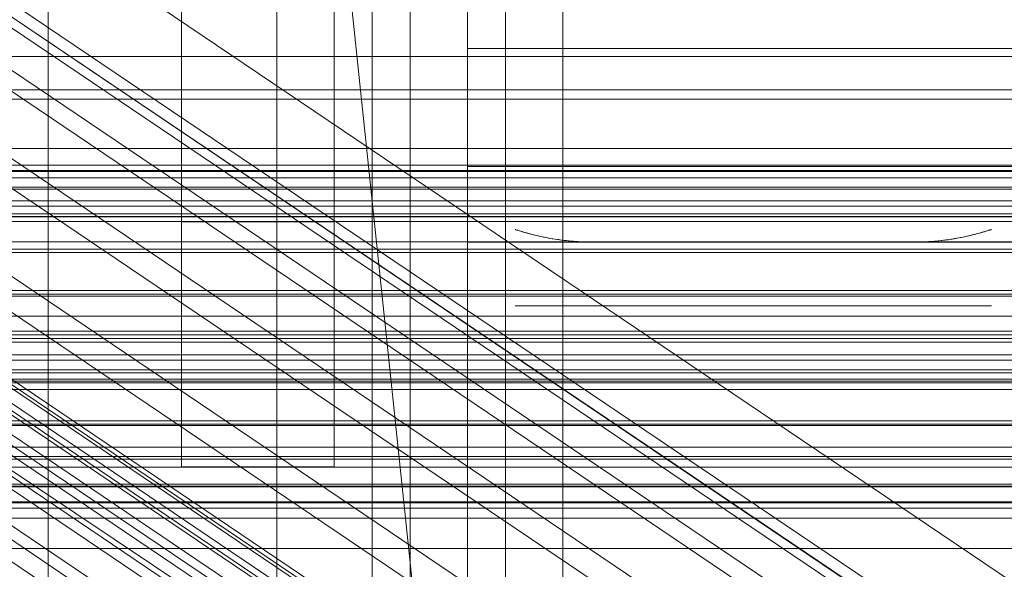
# Model space of a CAD drawing. Header units: millimetres. Extents: x -2233 to 61924, y -68080 to 6847.
# Tile 115 of 256: x -208 to -157, y -34764 to -34735. Entities that reach past the tile are written whole.
import ezdxf

# ---------------------------------------------------------------- set-up
doc = ezdxf.new("R2010")
doc.units = ezdxf.units.MM
for name, color, linetype, lineweight in [('COTAS_O', 1, 'Continuous', 0), ('COTAS_P', 1, 'Continuous', 0), ('frontal_bajante_movil', 7, 'Continuous', 0), ('frontal_briquetadora', 7, 'Continuous', 0), ('frontal_C01', 7, 'Continuous', 0), ('frontal_C02', 7, 'Continuous', 0), ('frontal_C03', 7, 'Continuous', 0), ('frontal_C05', 7, 'Continuous', 0), ('frontal_mezcladora', 7, 'Continuous', 0)]:
    doc.layers.add(name, color=color, linetype=linetype, lineweight=lineweight)
doc.dimstyles.new('R19_100', dxfattribs={"dimtxt": 250, "dimasz": 150, "dimexe": 150, "dimexo": 80, "dimgap": 100, "dimtad": 1, "dimtih": 1, "dimtoh": 1, "dimdsep": 46, "dimcen": 0.09, "dimadec": 0, "dimazin": 0, "dimtfac": 1, "dimtdec": 4, "dimtofl": 0, "dimtmove": 0, "dimatfit": 3, "dimfxl": 1, "dimtolj": 1, "dimtzin": 0, "dimarcsym": 0})

# ---------------------------------------------------------------- blocks, each defined once
blk = doc.blocks.new('DIM_R28_48')
at = {"layer": 'COTAS_P'}
for p, q in [((-1750, -34600), (-1600, -34555)), ((2600, -34600), (2450, -34555)), ((-1750, -35500), (-1750, -34600)), ((-1750, -34600), (2600, -34600)), ((-1750, -34600), (-1600, -34645)), ((2600, -34600), (2450, -34645)), ((2600, -35500), (2600, -34600))]:
    blk.add_line(p, q, dxfattribs=at)
blk.add_text('4350 P', height=250, dxfattribs=at).set_placement((425, -34500))
blk = doc.blocks.new('DIM_R28_50')
at = {"layer": 'COTAS_P'}
for p, q in [((1705.784, -34504.945), (1551.897, -34475.895)), ((-194.216, -34704.945), (1705.784, -34504.945)), ((1705.784, -34504.945), (1561.319, -34565.401)), ((1800, -35400), (1705.784, -34504.945)), ((-194.216, -34704.945), (-49.751, -34644.49)), ((-100, -35600), (-194.216, -34704.945)), ((-194.216, -34704.945), (-40.33, -34733.995))]:
    blk.add_line(p, q, dxfattribs=at)
blk.add_text('1910.5 P', height=250, rotation=6.009, dxfattribs=at).set_placement((745.315, -34505.495))
blk = doc.blocks.new('DIM_R28_55')
at = {"layer": 'COTAS_O'}
for p, q in [((-650, -33700), (50, -33700)), ((50, -33700), (5, -33850)), ((50, -34900), (50, -33700)), ((50, -33700), (95, -33850)), ((50, -34900), (5, -34750)), ((50, -34900), (95, -34750)), ((-650, -34900), (50, -34900))]:
    blk.add_line(p, q, dxfattribs=at)
blk.add_text('1200 O', height=250, rotation=90, dxfattribs=at).set_placement((-50, -34300))
blk = doc.blocks.new('DIM_R28_56')
at = {"layer": 'COTAS_O'}
for p, q in [((-650, -34200), (-500, -34155)), ((650, -34200), (500, -34155)), ((-650, -34900), (-650, -34200)), ((-650, -34200), (650, -34200)), ((-650, -34200), (-500, -34245)), ((650, -34200), (500, -34245)), ((650, -34900), (650, -34200))]:
    blk.add_line(p, q, dxfattribs=at)
blk.add_text('1300 O', height=250, dxfattribs=at).set_placement((0, -34100))
blk = doc.blocks.new('DIM_R28_61')
at = {"layer": 'COTAS_P'}
for p, q in [((-305, -34680), (395, -34680)), ((395, -34680), (350, -34830)), ((395, -36000), (395, -34680)), ((395, -34680), (440, -34830)), ((395, -36000), (350, -35850)), ((395, -36000), (440, -35850)), ((-305, -36000), (395, -36000))]:
    blk.add_line(p, q, dxfattribs=at)
blk.add_text('1320 P', height=250, rotation=90, dxfattribs=at).set_placement((295, -35340))

msp = doc.modelspace()

# ---------------------------------------------------------------- linework, layer by layer
at = {"layer": 'frontal_bajante_movil'}
for p, q in [((-195, -35227.232), (-195, -34680)), ((-183, -34680), (-183, -35227.232)), ((-183, -34809.578), (-183, -34680)), ((-180, -35227.232), (-180, -34680)), ((-180, -34680), (-180, -34809.578)), ((-195, -34682.819), (-195, -35230.051)), ((-183, -35230.051), (-183, -34682.819))]:
    msp.add_line(p, q, dxfattribs=at)
at = {"layer": 'frontal_briquetadora'}
for p, q in [((-210, -34750), (210, -34750)), ((-490, -34760), (490, -34760)), ((-490, -34760), (340, -34760))]:
    msp.add_line(p, q, dxfattribs=at)
at = {"layer": 'frontal_C01'}
for p, q in [((-332.629, -34652.472), (-148.32, -34776.807)), ((-331.181, -34652.123), (-146.872, -34776.458)), ((-330.692, -34653.213), (-146.383, -34777.548)), ((-334.938, -34654.237), (-150.629, -34778.572)), ((-331.197, -34655.668), (-146.887, -34780.003)), ((-355.53, -34655.937), (-141.731, -34800.166)), ((-355.017, -34655.814), (-141.218, -34800.042)), ((-354.844, -34656.2), (-141.045, -34800.428)), ((-356.348, -34656.563), (-142.549, -34800.791)), ((-355.022, -34657.07), (-141.224, -34801.298)), ((-357.415, -34657.647), (-143.617, -34801.875)), ((-337.95, -34657.298), (-153.641, -34781.633)), ((-355.541, -34658.364), (-141.742, -34802.592)), ((-358.659, -34659.117), (-144.861, -34803.345)), ((-332.659, -34659.321), (-148.35, -34783.655)), ((-356.363, -34659.994), (-142.565, -34804.223)), ((-146.196, -34805.099), (-359.995, -34660.871)), ((-357.434, -34661.85), (-143.635, -34806.078)), ((-341.461, -34661.445), (-157.152, -34785.78)), ((-334.981, -34663.922), (-150.672, -34788.257)), ((-160.922, -34790.731), (-345.231, -34666.396)), ((-338.003, -34669.159), (-153.694, -34793.494)), ((-130, -34782.805), (-228.298, -34716.493)), ((-228.298, -34722.274), (-130, -34788.585)), ((-311.15, -34739.175), (311.15, -34739.175)), ((-311.15, -34739.667), (311.15, -34739.667)), ((-440, -34743.121), (440, -34743.121)), ((-440, -34743.401), (440, -34743.401)), ((-440, -34743.453), (440, -34743.453)), ((-440, -34744.276), (440, -34744.276)), ((-440, -34744.377), (440, -34744.377)), ((311.15, -34745.272), (-311.15, -34745.272)), ((-440, -34745.685), (440, -34745.685)), ((-440, -34745.828), (440, -34745.828)), ((-311.15, -34745.821), (311.15, -34745.821)), ((-440, -34747.533), (440, -34747.533)), ((-440, -34747.708), (440, -34747.708)), ((440, -34749.694), (-440, -34749.694)), ((-440, -34749.888), (440, -34749.888)), ((-311.15, -34751.836), (311.15, -34751.836)), ((-440, -34752.019), (440, -34752.019)), ((-440, -34752.221), (440, -34752.221)), ((-311.15, -34752.404), (311.15, -34752.404)), ((-440, -34754.352), (440, -34754.352)), ((-440, -34754.547), (440, -34754.547)), ((-440, -34756.533), (440, -34756.533)), ((-440, -34756.707), (440, -34756.707)), ((-440, -34758.412), (440, -34758.412)), ((-311.15, -34758.419), (311.15, -34758.419)), ((-440, -34758.555), (440, -34758.555)), ((-311.15, -34758.968), (311.15, -34758.968)), ((-440, -34759.864), (440, -34759.864)), ((-440, -34759.964), (440, -34759.964)), ((-440, -34760.787), (440, -34760.787)), ((-440, -34760.839), (440, -34760.839)), ((-440, -34761.12), (440, -34761.12))]:
    msp.add_line(p, q, dxfattribs=at)
at = {"layer": 'frontal_C02'}
for p, q in [((-331.181, -34682.179), (-146.872, -34805.433)), ((-130, -34811.926), (-228.298, -34746.19))]:
    msp.add_line(p, q, dxfattribs=at)
at = {"layer": 'frontal_C03'}
for p, q in [((1250, -34742.245), (-1250, -34742.245)), ((1250, -34743.126), (-1250, -34743.126)), ((1250, -34743.78), (-1250, -34743.78)), ((1250, -34746.087), (-1250, -34746.087)), ((-1250, -34747.145), (1250, -34747.145)), ((1250, -34749.997), (-1250, -34749.997)), ((1250, -34751.054), (-1250, -34751.054)), ((-1250, -34753.07), (1250, -34753.07)), ((1250, -34753.361), (-1250, -34753.361)), ((-1250, -34753.868), (1250, -34753.868)), ((1250, -34754.015), (-1250, -34754.015)), ((-1250, -34754.452), (1250, -34754.452)), ((1250, -34754.896), (-1250, -34754.896)), ((-1250, -34756.79), (1250, -34756.79)), ((-1250, -34757.92), (1250, -34757.92)), ((-1250, -34761.639), (1250, -34761.639)), ((-1250, -34763.236), (1250, -34763.236))]:
    msp.add_line(p, q, dxfattribs=at)
at = {"layer": 'frontal_C05'}
for p, q in [((-185, -34792), (-185, -34717)), ((-185, -34737), (-185, -34717)), ((-207, -34789), (-207, -34720)), ((-188, -34789), (-188, -34720)), ((-190, -34734), (-190, -34736.189)), ((-190, -34735.98), (-190, -34734.021)), ((-185, -34734.043), (-185, -34736)), ((-180, -34736.189), (-180, -34734)), ((-180, -34734.043), (-180, -34736)), ((-180, -34737.202), (-180, -34734.821)), ((-190, -34737.996), (-190, -34735.98)), ((-190, -34736.189), (-190, -34738.436)), ((-185, -34736), (-185, -34738.014)), ((-180, -34736), (-180, -34738.014)), ((-180, -34738.436), (-180, -34736.189)), ((-185, -34736.5), (-185, -34736.528)), ((-185, -34736.612), (-185, -34736.528)), ((-185, -34736.751), (-185, -34736.612)), ((-185, -34736.946), (-185, -34736.751)), ((-180, -34736.5), (-180, -34736.528)), ((-180, -34736.612), (-180, -34736.528)), ((-180, -34736.751), (-180, -34736.612)), ((-180, -34736.946), (-180, -34736.751)), ((-185, -34737.196), (-185, -34736.946)), ((-185, -34737), (225, -34737)), ((-185, -34737.5), (-185, -34737.196)), ((-180, -34737.196), (-180, -34736.946)), ((-180, -34737.5), (-180, -34737.196)), ((-180, -34739.637), (-180, -34737.202)), ((-185, -34737.857), (-185, -34737.5)), ((-185, -34738.267), (-185, -34737.857)), ((-180, -34737.857), (-180, -34737.5)), ((-180, -34738.267), (-180, -34737.857)), ((-190, -34740.064), (-190, -34737.996)), ((-185, -34738.014), (-185, -34740.081)), ((-185, -34738.728), (-185, -34738.267)), ((-180, -34738.014), (-180, -34740.081)), ((-180, -34738.728), (-180, -34738.267)), ((-190, -34738.436), (-190, -34740.733)), ((-185, -34739.24), (-185, -34738.728)), ((-180, -34740.733), (-180, -34738.436)), ((-180, -34739.24), (-180, -34738.728)), ((-185, -34739.801), (-185, -34739.24)), ((-180, -34739.801), (-180, -34739.24)), ((-185, -34740.41), (-185, -34739.801)), ((-180, -34742.12), (-180, -34739.637)), ((-180, -34740.41), (-180, -34739.801)), ((-190, -34742.18), (-190, -34740.064)), ((-185, -34740.081), (-185, -34742.194)), ((-185, -34741.065), (-185, -34740.41)), ((-180, -34740.081), (-180, -34742.194)), ((-180, -34741.065), (-180, -34740.41)), ((-190, -34740.733), (-190, -34743.076)), ((-180, -34743.076), (-180, -34740.733)), ((-185, -34741.764), (-185, -34741.065)), ((-180, -34741.764), (-180, -34741.065)), ((-185, -34742.506), (-185, -34741.764)), ((-180, -34742.506), (-180, -34741.764)), ((-190, -34744.337), (-190, -34742.18)), ((-185, -34742.194), (-185, -34744.35)), ((-185, -34743.29), (-185, -34742.506)), ((-180, -34744.645), (-180, -34742.12)), ((-180, -34742.194), (-180, -34744.35)), ((-180, -34743.29), (-180, -34742.506)), ((-190, -34743.076), (-190, -34745.458)), ((-185, -34747.157), (-185, -34743.2)), ((-155, -34743.2), (-185, -34743.2)), ((-185, -34744.112), (-185, -34743.29)), ((-180, -34745.458), (-180, -34743.076)), ((-180, -34744.112), (-180, -34743.29)), ((-190, -34746.531), (-190, -34744.337)), ((-185, -34744.971), (-185, -34744.112)), ((-185, -34744.35), (-185, -34746.541)), ((-180, -34744.971), (-180, -34744.112)), ((-180, -34744.35), (-180, -34746.541)), ((-185, -34745.866), (-185, -34744.971)), ((-180, -34747.206), (-180, -34744.645)), ((-180, -34745.866), (-180, -34744.971)), ((-190, -34745.458), (-190, -34747.874)), ((-180, -34747.874), (-180, -34745.458)), ((-185, -34746.793), (-185, -34745.866)), ((-180, -34746.793), (-180, -34745.866)), ((-190, -34748.755), (-190, -34746.531)), ((-185, -34746.541), (-185, -34748.764)), ((-182.496, -34746.501), (-182.485, -34746.505)), ((-182.485, -34746.505), (-182.496, -34746.501)), ((-182.485, -34746.505), (-182.465, -34746.511)), ((-182.468, -34746.51), (-182.485, -34746.505)), ((-182.445, -34746.517), (-182.468, -34746.51)), ((-182.465, -34746.511), (-182.439, -34746.519)), ((-182.416, -34746.527), (-182.445, -34746.517)), ((-182.439, -34746.519), (-182.405, -34746.53)), ((-182.376, -34746.539), (-182.416, -34746.527)), ((-182.405, -34746.53), (-182.365, -34746.543)), ((-182.325, -34746.555), (-182.376, -34746.539)), ((-182.365, -34746.543), (-182.318, -34746.557)), ((-182.318, -34746.557), (-182.265, -34746.573)), ((-182.265, -34746.573), (-182.206, -34746.591)), ((-182.198, -34746.593), (-182.265, -34746.573)), ((-182.206, -34746.591), (-182.142, -34746.61)), ((-182.125, -34746.615), (-182.198, -34746.593)), ((-182.142, -34746.61), (-182.072, -34746.63)), ((-182.045, -34746.638), (-182.125, -34746.615)), ((-182.072, -34746.63), (-181.999, -34746.651)), ((-181.959, -34746.662), (-182.045, -34746.638)), ((-181.999, -34746.651), (-181.921, -34746.673)), ((-181.868, -34746.688), (-181.959, -34746.662)), ((-180, -34746.541), (-180, -34748.764)), ((-158.132, -34746.688), (-158.04, -34746.662)), ((-157.989, -34746.648), (-158.066, -34746.67)), ((-158.04, -34746.662), (-157.953, -34746.638)), ((-157.917, -34746.627), (-157.989, -34746.648)), ((-157.953, -34746.638), (-157.873, -34746.614)), ((-157.849, -34746.607), (-157.917, -34746.627)), ((-157.873, -34746.614), (-157.799, -34746.592)), ((-157.786, -34746.589), (-157.849, -34746.607)), ((-157.799, -34746.592), (-157.732, -34746.572)), ((-157.729, -34746.571), (-157.786, -34746.589)), ((-157.732, -34746.572), (-157.672, -34746.554)), ((-157.678, -34746.556), (-157.729, -34746.571)), ((-157.632, -34746.542), (-157.678, -34746.556)), ((-157.672, -34746.554), (-157.621, -34746.538)), ((-157.593, -34746.529), (-157.632, -34746.542)), ((-157.621, -34746.538), (-157.582, -34746.526)), ((-157.56, -34746.519), (-157.593, -34746.529)), ((-157.582, -34746.526), (-157.553, -34746.517)), ((-157.534, -34746.511), (-157.56, -34746.519)), ((-157.553, -34746.517), (-157.53, -34746.51)), ((-157.515, -34746.505), (-157.534, -34746.511)), ((-157.53, -34746.51), (-157.514, -34746.504)), ((-157.504, -34746.501), (-157.515, -34746.505)), ((-157.514, -34746.504), (-157.504, -34746.501)), ((-185, -34747.75), (-185, -34746.793)), ((-185, -34747.371), (-185, -34747.157)), ((-155, -34747.157), (-185, -34747.157)), ((-181.921, -34746.673), (-181.839, -34746.696)), ((-181.773, -34746.713), (-181.868, -34746.688)), ((-181.839, -34746.696), (-181.754, -34746.718)), ((-181.672, -34746.74), (-181.773, -34746.713)), ((-181.754, -34746.718), (-181.665, -34746.742)), ((-181.568, -34746.766), (-181.672, -34746.74)), ((-181.665, -34746.742), (-181.573, -34746.765)), ((-181.573, -34746.765), (-181.478, -34746.789)), ((-181.447, -34746.796), (-181.568, -34746.766)), ((-181.478, -34746.789), (-181.38, -34746.812)), ((-181.308, -34746.829), (-181.447, -34746.796)), ((-181.38, -34746.812), (-181.279, -34746.835)), ((-181.164, -34746.861), (-181.308, -34746.829)), ((-181.279, -34746.835), (-181.177, -34746.859)), ((-181.177, -34746.859), (-181.072, -34746.881)), ((-181.016, -34746.893), (-181.164, -34746.861)), ((-181.072, -34746.881), (-180.965, -34746.904)), ((-180.864, -34746.924), (-181.016, -34746.893)), ((-180.965, -34746.904), (-180.856, -34746.925)), ((-180.709, -34746.953), (-180.864, -34746.924)), ((-180.856, -34746.925), (-180.745, -34746.946)), ((-180.745, -34746.946), (-180.633, -34746.967)), ((-180.55, -34746.981), (-180.709, -34746.953)), ((-180.633, -34746.967), (-180.519, -34746.986)), ((-180.389, -34747.008), (-180.55, -34746.981)), ((-180.519, -34746.986), (-180.403, -34747.005)), ((-180.403, -34747.005), (-180.286, -34747.023)), ((-180.225, -34747.032), (-180.389, -34747.008)), ((-180.286, -34747.023), (-180.168, -34747.04)), ((-180.059, -34747.055), (-180.225, -34747.032)), ((-180.168, -34747.04), (-180.049, -34747.056)), ((-179.891, -34747.076), (-180.059, -34747.055)), ((-180.049, -34747.056), (-179.929, -34747.071)), ((-180, -34747.75), (-180, -34746.793)), ((-179.929, -34747.071), (-179.808, -34747.085)), ((-179.721, -34747.095), (-179.891, -34747.076)), ((-179.808, -34747.085), (-179.686, -34747.098)), ((-179.549, -34747.111), (-179.721, -34747.095)), ((-179.686, -34747.098), (-179.563, -34747.11)), ((-179.563, -34747.11), (-179.44, -34747.12)), ((-179.376, -34747.125), (-179.549, -34747.111)), ((-179.44, -34747.12), (-179.316, -34747.129)), ((-179.202, -34747.136), (-179.376, -34747.125)), ((-179.316, -34747.129), (-179.192, -34747.137)), ((-179.028, -34747.146), (-179.202, -34747.136)), ((-179.192, -34747.137), (-179.067, -34747.144)), ((-179.067, -34747.144), (-178.941, -34747.149)), ((-178.852, -34747.152), (-179.028, -34747.146)), ((-178.941, -34747.149), (-178.816, -34747.153)), ((-178.676, -34747.156), (-178.852, -34747.152)), ((-178.816, -34747.153), (-178.69, -34747.156)), ((-178.69, -34747.156), (-178.595, -34747.157)), ((-178.5, -34747.157), (-178.676, -34747.156)), ((-178.5, -34747.157), (-178.595, -34747.157)), ((-161.5, -34747.157), (-178.5, -34747.157)), ((-161.5, -34747.157), (-161.324, -34747.156)), ((-161.5, -34747.157), (-161.426, -34747.157)), ((-161.352, -34747.156), (-161.426, -34747.157)), ((-161.228, -34747.154), (-161.352, -34747.156)), ((-161.324, -34747.156), (-161.148, -34747.152)), ((-161.105, -34747.151), (-161.228, -34747.154)), ((-161.148, -34747.152), (-160.973, -34747.146)), ((-160.982, -34747.146), (-161.105, -34747.151)), ((-160.86, -34747.14), (-160.982, -34747.146)), ((-160.973, -34747.146), (-160.798, -34747.137)), ((-160.738, -34747.133), (-160.86, -34747.14)), ((-160.798, -34747.137), (-160.625, -34747.125)), ((-160.616, -34747.124), (-160.738, -34747.133)), ((-160.625, -34747.125), (-160.452, -34747.111)), ((-160.495, -34747.115), (-160.616, -34747.124)), ((-160.375, -34747.104), (-160.495, -34747.115)), ((-160.452, -34747.111), (-160.281, -34747.095)), ((-160.255, -34747.092), (-160.375, -34747.104)), ((-160.281, -34747.095), (-160.111, -34747.076)), ((-160.136, -34747.079), (-160.255, -34747.092)), ((-160.018, -34747.065), (-160.136, -34747.079)), ((-160.111, -34747.076), (-159.943, -34747.055)), ((-159.9, -34747.05), (-160.018, -34747.065)), ((-159.943, -34747.055), (-159.777, -34747.033)), ((-159.784, -34747.034), (-159.9, -34747.05)), ((-159.669, -34747.017), (-159.784, -34747.034)), ((-159.777, -34747.033), (-159.613, -34747.008)), ((-159.555, -34746.999), (-159.669, -34747.017)), ((-159.613, -34747.008), (-159.452, -34746.981)), ((-159.442, -34746.98), (-159.555, -34746.999)), ((-159.452, -34746.981), (-159.293, -34746.953)), ((-159.331, -34746.96), (-159.442, -34746.98)), ((-159.221, -34746.94), (-159.331, -34746.96)), ((-159.293, -34746.953), (-159.138, -34746.924)), ((-159.113, -34746.919), (-159.221, -34746.94)), ((-159.138, -34746.924), (-158.986, -34746.893)), ((-159.007, -34746.898), (-159.113, -34746.919)), ((-158.903, -34746.876), (-159.007, -34746.898)), ((-158.986, -34746.893), (-158.839, -34746.862)), ((-158.8, -34746.853), (-158.903, -34746.876)), ((-158.839, -34746.862), (-158.695, -34746.83)), ((-158.7, -34746.831), (-158.8, -34746.853)), ((-158.602, -34746.808), (-158.7, -34746.831)), ((-158.695, -34746.83), (-158.556, -34746.797)), ((-158.506, -34746.785), (-158.602, -34746.808)), ((-158.556, -34746.797), (-158.436, -34746.767)), ((-158.412, -34746.761), (-158.506, -34746.785)), ((-158.436, -34746.767), (-158.331, -34746.741)), ((-158.321, -34746.738), (-158.412, -34746.761)), ((-158.331, -34746.741), (-158.229, -34746.714)), ((-158.232, -34746.715), (-158.321, -34746.738)), ((-158.148, -34746.692), (-158.232, -34746.715)), ((-158.229, -34746.714), (-158.132, -34746.688)), ((-158.066, -34746.67), (-158.148, -34746.692)), ((-185, -34747.614), (-185, -34747.371)), ((-185, -34747.885), (-185, -34747.614)), ((-180, -34749.797), (-180, -34747.206)), ((-190, -34747.874), (-190, -34750.318)), ((-185, -34748.735), (-185, -34747.75)), ((-185, -34748.184), (-185, -34747.885)), ((-185, -34748.51), (-185, -34748.184)), ((-180, -34748.735), (-180, -34747.75)), ((-180, -34750.318), (-180, -34747.874)), ((-185, -34748.861), (-185, -34748.51)), ((-185, -34749.746), (-185, -34748.735)), ((-180, -34749.746), (-180, -34748.735)), ((-190, -34751.005), (-190, -34748.755)), ((-185, -34748.764), (-185, -34751.012)), ((-185, -34749.238), (-185, -34748.861)), ((-185, -34749.639), (-185, -34749.238)), ((-180, -34748.764), (-180, -34751.012)), ((-185, -34750.063), (-185, -34749.639)), ((-185, -34750.78), (-185, -34749.746)), ((-180, -34750.78), (-180, -34749.746)), ((-185, -34750.51), (-185, -34750.063)), ((-180, -34752.41), (-180, -34749.797)), ((-190, -34750.318), (-190, -34752.783)), ((-185, -34750.977), (-185, -34750.51)), ((-185, -34751.834), (-185, -34750.78)), ((-182.469, -34750.5), (-182.489, -34750.5)), ((-182.439, -34750.5), (-182.469, -34750.5)), ((-182.4, -34750.5), (-182.439, -34750.5)), ((-182.35, -34750.5), (-182.4, -34750.5)), ((-182.292, -34750.5), (-182.35, -34750.5)), ((-182.223, -34750.5), (-182.292, -34750.5)), ((-182.146, -34750.5), (-182.223, -34750.5)), ((-182.059, -34750.5), (-182.146, -34750.5)), ((-181.964, -34750.5), (-182.059, -34750.5)), ((-181.86, -34750.5), (-181.964, -34750.5)), ((-181.748, -34750.5), (-181.86, -34750.5)), ((-181.627, -34750.5), (-181.748, -34750.5)), ((-181.499, -34750.5), (-181.627, -34750.5)), ((-181.363, -34750.5), (-181.499, -34750.5)), ((-181.221, -34750.5), (-181.363, -34750.5)), ((-181.071, -34750.5), (-181.221, -34750.5)), ((-180.915, -34750.5), (-181.071, -34750.5)), ((-180.753, -34750.5), (-180.915, -34750.5)), ((-180.586, -34750.5), (-180.753, -34750.5)), ((-180.413, -34750.5), (-180.586, -34750.5)), ((-180.236, -34750.5), (-180.413, -34750.5)), ((-180.054, -34750.5), (-180.236, -34750.5)), ((-179.868, -34750.5), (-180.054, -34750.5)), ((-180, -34752.783), (-180, -34750.318)), ((-180, -34751.834), (-180, -34750.78)), ((-179.679, -34750.5), (-179.868, -34750.5)), ((-179.487, -34750.5), (-179.679, -34750.5)), ((-179.293, -34750.5), (-179.487, -34750.5)), ((-179.096, -34750.5), (-179.293, -34750.5)), ((-178.898, -34750.5), (-179.096, -34750.5)), ((-178.699, -34750.5), (-178.898, -34750.5)), ((-178.5, -34750.5), (-178.699, -34750.5)), ((-161.5, -34750.5), (-178.5, -34750.5)), ((-161.304, -34750.5), (-161.5, -34750.5)), ((-161.108, -34750.5), (-161.304, -34750.5)), ((-160.913, -34750.5), (-161.108, -34750.5)), ((-160.72, -34750.5), (-160.913, -34750.5)), ((-160.528, -34750.5), (-160.72, -34750.5)), ((-160.339, -34750.5), (-160.528, -34750.5)), ((-160.152, -34750.5), (-160.339, -34750.5)), ((-159.969, -34750.5), (-160.152, -34750.5)), ((-159.79, -34750.5), (-159.969, -34750.5)), ((-159.614, -34750.5), (-159.79, -34750.5)), ((-159.444, -34750.5), (-159.614, -34750.5)), ((-159.278, -34750.5), (-159.444, -34750.5)), ((-159.117, -34750.5), (-159.278, -34750.5)), ((-158.962, -34750.5), (-159.117, -34750.5)), ((-158.814, -34750.5), (-158.962, -34750.5)), ((-158.672, -34750.5), (-158.814, -34750.5)), ((-158.536, -34750.5), (-158.672, -34750.5)), ((-158.408, -34750.5), (-158.536, -34750.5)), ((-158.287, -34750.5), (-158.408, -34750.5)), ((-158.174, -34750.5), (-158.287, -34750.5)), ((-158.069, -34750.5), (-158.174, -34750.5)), ((-157.972, -34750.5), (-158.069, -34750.5)), ((-157.884, -34750.5), (-157.972, -34750.5)), ((-157.804, -34750.5), (-157.884, -34750.5)), ((-157.734, -34750.5), (-157.804, -34750.5)), ((-157.672, -34750.5), (-157.734, -34750.5)), ((-157.62, -34750.5), (-157.672, -34750.5)), ((-157.577, -34750.5), (-157.62, -34750.5)), ((-157.543, -34750.5), (-157.577, -34750.5)), ((-157.519, -34750.5), (-157.543, -34750.5)), ((-157.505, -34750.5), (-157.519, -34750.5)), ((-190, -34753.275), (-190, -34751.005)), ((-185, -34751.465), (-185, -34750.977)), ((-185, -34751.012), (-185, -34753.28)), ((-180, -34751.012), (-180, -34753.28)), ((-185, -34751.971), (-185, -34751.465)), ((-185, -34752.906), (-185, -34751.834)), ((-180, -34752.906), (-180, -34751.834)), ((-185, -34752.495), (-185, -34751.971)), ((-190, -34752.783), (-190, -34755.263)), ((-185, -34753.035), (-185, -34752.495)), ((-180, -34755.039), (-180, -34752.41)), ((-180, -34755.263), (-180, -34752.783)), ((-190, -34755.559), (-190, -34753.275)), ((-185, -34753.993), (-185, -34752.906)), ((-185, -34753.589), (-185, -34753.035)), ((-185, -34753.28), (-185, -34755.562)), ((-180, -34753.993), (-180, -34752.906)), ((-180, -34753.28), (-180, -34755.562)), ((-185, -34754.157), (-185, -34753.589)), ((-185, -34755.093), (-185, -34753.993)), ((-185, -34754.738), (-185, -34754.157)), ((-180, -34755.093), (-180, -34753.993)), ((-185, -34755.328), (-185, -34754.738)), ((-190, -34755.263), (-190, -34757.753)), ((-185, -34756.202), (-185, -34755.093)), ((-185, -34755.928), (-185, -34755.328)), ((-180, -34757.679), (-180, -34755.039)), ((-180, -34756.202), (-180, -34755.093)), ((-180, -34757.753), (-180, -34755.263)), ((-190, -34757.852), (-190, -34755.559)), ((-185, -34755.562), (-185, -34757.853)), ((-185, -34756.535), (-185, -34755.928)), ((-180, -34755.562), (-180, -34757.853)), ((-185, -34757.319), (-185, -34756.202)), ((-180, -34757.319), (-180, -34756.202)), ((-185, -34757.149), (-185, -34756.535)), ((-185, -34757.767), (-185, -34757.149)), ((-185, -34758.439), (-185, -34757.319)), ((-180, -34758.439), (-180, -34757.319)), ((-190, -34757.753), (-190, -34760.247)), ((-190, -34760.148), (-190, -34757.852)), ((-185, -34758.388), (-185, -34757.767)), ((-185, -34757.853), (-185, -34760.147)), ((-180, -34760.321), (-180, -34757.679)), ((-180, -34760.247), (-180, -34757.753)), ((-180, -34757.853), (-180, -34760.147)), ((-185, -34759.011), (-185, -34758.388)), ((-185, -34759.561), (-185, -34758.439)), ((-180, -34759.561), (-180, -34758.439)), ((-185, -34759.634), (-185, -34759.011)), ((-185, -34760.681), (-185, -34759.561)), ((-180, -34760.681), (-180, -34759.561)), ((-185, -34760.255), (-185, -34759.634)), ((-190, -34762.441), (-190, -34760.148)), ((-190, -34760.247), (-190, -34762.737)), ((-185, -34760.147), (-185, -34762.438)), ((-185, -34760.873), (-185, -34760.255)), ((-180, -34760.147), (-180, -34762.438)), ((-180, -34762.737), (-180, -34760.247)), ((-180, -34762.961), (-180, -34760.321)), ((-185, -34761.798), (-185, -34760.681)), ((-185, -34761.486), (-185, -34760.873)), ((-180, -34761.798), (-180, -34760.681)), ((-185, -34762.094), (-185, -34761.486)), ((-185, -34762.907), (-185, -34761.798)), ((-185, -34762.693), (-185, -34762.094)), ((-180, -34762.907), (-180, -34761.798)), ((-190, -34764.725), (-190, -34762.441)), ((-185, -34762.438), (-185, -34764.72)), ((-180, -34762.438), (-180, -34764.72)), ((-190, -34762.737), (-190, -34765.217)), ((-185, -34763.283), (-185, -34762.693)), ((-185, -34764.007), (-185, -34762.907)), ((-180, -34765.217), (-180, -34762.737)), ((-180, -34764.007), (-180, -34762.907)), ((-180, -34765.59), (-180, -34762.961)), ((-185, -34763.863), (-185, -34763.283)), ((-185, -34764.431), (-185, -34763.863)), ((-185, -34765.094), (-185, -34764.007)), ((-180, -34765.094), (-180, -34764.007))]:
    msp.add_line(p, q, dxfattribs=at)
at = {"layer": 'frontal_mezcladora'}
for p, q in [((-200, -34709.466), (-200, -34746.089)), ((-192, -34709.466), (-192, -34746.089)), ((-420, -34737.414), (240, -34737.414)), ((-420, -34745), (240, -34745)), ((-400, -34745), (220, -34745)), ((-200, -34746.089), (-200, -34758.95)), ((-200, -34746.089), (-192, -34746.089)), ((-192, -34746.089), (-192, -34758.95)), ((-200, -34758.95), (-192, -34758.95)), ((-600, -34760), (600, -34760)), ((-465, -34760), (295, -34760))]:
    msp.add_line(p, q, dxfattribs=at)

# ---------------------------------------------------------------- dimensions: what is measured, and where the dimension line sits
at = {"layer": 'COTAS_O'}
for p2, distance, picture, middle in [((-650, -33700), -700, 'DIM_R28_55', (50, -34300)), ((650, -34900), 700, 'DIM_R28_56', (0, -34200))]:
    dim = msp.add_aligned_dim(p1=(-650, -34900), p2=p2, distance=distance, text='<> O', dimstyle='R19_100', dxfattribs=at)
    dim.commit()
    dim.dimension.update_dxf_attribs({"geometry": picture, "text_midpoint": middle})
at = {"layer": 'COTAS_P'}
for p1, p2, distance, picture, middle in [((-100, -35600), (1800, -35400), 900, 'DIM_R28_50', (755.784, -34604.945)), ((-1750, -35500), (2600, -35500), 900, 'DIM_R28_48', (425, -34600)), ((-305, -36000), (-305, -34680), -700, 'DIM_R28_61', (395, -35340))]:
    dim = msp.add_aligned_dim(p1=p1, p2=p2, distance=distance, text='<> P', dimstyle='R19_100', dxfattribs=at)
    dim.commit()
    dim.dimension.update_dxf_attribs({"geometry": picture, "text_midpoint": middle})

doc.saveas('drawing.dxf')
